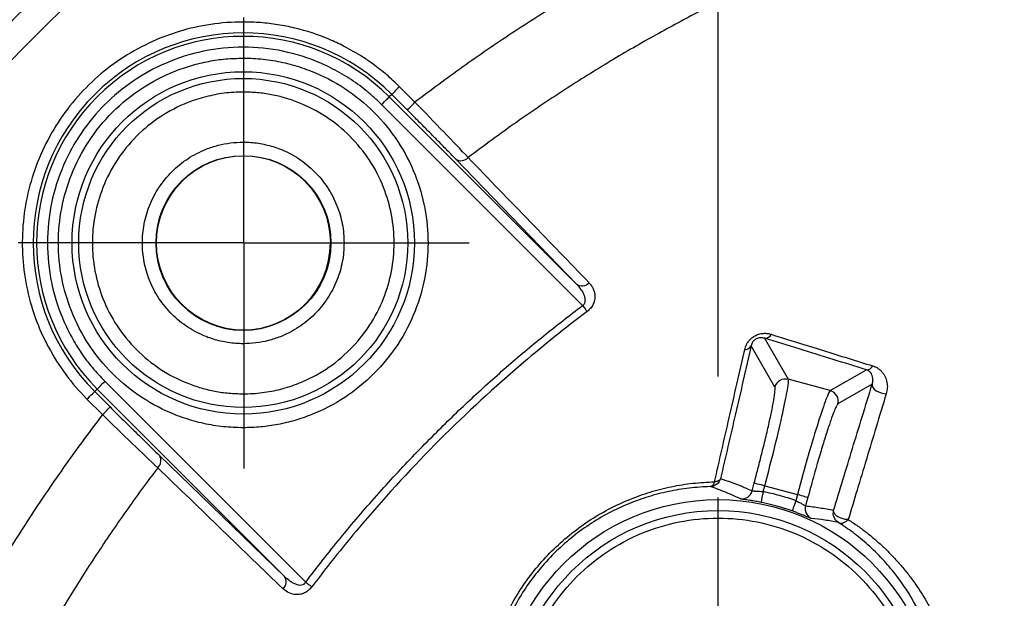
# Model space of a CAD drawing. Header units: millimetres. Extents: x 13 to 546, y 13 to 419.
# Tile 17 of 41: x 148 to 168, y 285 to 297. Entities that reach past the tile are written whole.
import ezdxf

# ---------------------------------------------------------------- set-up
doc = ezdxf.new("R2010")
doc.units = ezdxf.units.MM
doc.header["$LTSCALE"] = 2
doc.linetypes.add('CENTERX2', pattern=[20.32, 12.7, -2.54, 2.54, -2.54])
doc.layers.add('CENTER', color=40, linetype='CENTERX2')
doc.layers.add('DIMENSIONS', color=140, linetype='Continuous', lineweight=25)
doc.styles.add('SLDTEXTSTYLE0', font='TXT', dxfattribs={"width": 0.7})
doc.dimstyles.new('SLDDIMSTYLE2', dxfattribs={"dimtxt": 4.316016, "dimasz": 6.604, "dimexe": 0, "dimexo": 0.0625, "dimgap": 1.079004, "dimtad": 0, "dimtih": 1, "dimtoh": 1, "dimlfac": 0.875, "dimrnd": 1e-09, "dimzin": 4, "dimdsep": 46, "dimtxsty": 'SLDTEXTSTYLE0', "dimsah": 1, "dimcen": 0.09, "dimadec": 0, "dimazin": 1, "dimtfac": 1, "dimtofl": 0, "dimtmove": 0, "dimatfit": 3, "dimfxl": 0, "dimfrac": 2, "dimtolj": 1, "dimtzin": 12, "dimarcsym": 0})
doc.dimstyles.new('SLDDIMSTYLE3', dxfattribs={"dimtxt": 4.316016, "dimasz": 6.604, "dimexe": 0, "dimexo": 0.0625, "dimgap": 1.079004, "dimtad": 0, "dimtih": 1, "dimtoh": 1, "dimlfac": 0.875, "dimrnd": 1e-09, "dimzin": 12, "dimdsep": 46, "dimtxsty": 'SLDTEXTSTYLE0', "dimsah": 1, "dimcen": 0, "dimadec": 0, "dimazin": 3, "dimtfac": 1, "dimtofl": 0, "dimtmove": 0, "dimatfit": 3, "dimfxl": 0, "dimfrac": 2, "dimtolj": 1, "dimtzin": 12, "dimarcsym": 0})

# ---------------------------------------------------------------- blocks, each defined once
blk = doc.blocks.new('_D_4')
at = {"layer": 'DIMENSIONS'}
for p, q in [((133.84, 265.986), (133.84, 381.763)), ((286.953, 237.725), (286.953, 381.763)), ((133.84, 375.413), (195.584, 375.413)), ((201.433, 375.413), (199.983, 375.413)), ((199.983, 375.413), (199.983, 368.554)), ((214.258, 375.413), (215.707, 375.413)), ((215.707, 375.413), (215.707, 368.554)), ((286.953, 375.413), (220.106, 375.413)), ((199.983, 368.554), (201.433, 368.554)), ((215.707, 368.554), (214.258, 368.554))]:
    blk.add_line(p, q, dxfattribs=at)
for points in [[(133.84, 375.413), (140.444, 374.397), (140.444, 376.429)], [(286.953, 375.413), (280.349, 376.429), (280.349, 374.397)]]:
    blk.add_solid(points, dxfattribs=at)
at = {"layer": 'DIMENSIONS', "char_height": 4.2333, "attachment_point": 1, "style": 'SLDTEXTSTYLE0'}
for s, insert in [('134.0', (199.637, 381.837)), ('5.27', (201.433, 374.011))]:
    blk.add_mtext(s, dxfattribs=dict(at, insert=insert))
blk = doc.blocks.new('_D_5')
at = {"layer": 'DIMENSIONS'}
for p, q in [((90.605, 329.409), (89.156, 329.409)), ((89.156, 329.409), (89.156, 322.55)), ((103.431, 329.409), (104.88, 329.409)), ((104.88, 329.409), (104.88, 322.55)), ((120.617, 323.142), (109.505, 323.142)), ((147.372, 296.689), (120.617, 323.142)), ((89.156, 322.55), (90.605, 322.55)), ((104.88, 322.55), (103.431, 322.55))]:
    blk.add_line(p, q, dxfattribs=at)
blk.add_solid([(147.372, 296.689), (143.391, 302.054), (141.962, 300.609)], dxfattribs=at)
at = {"layer": 'DIMENSIONS', "char_height": 4.2333, "attachment_point": 1, "style": 'SLDTEXTSTYLE0'}
for s, insert in [('R37.1', (88.642, 335.833)), ('1.46', (90.605, 328.007)), ('TYP.', (90.813, 320.181))]:
    blk.add_mtext(s, dxfattribs=dict(at, insert=insert))
blk = doc.blocks.new('_D_6')
at = {"layer": 'DIMENSIONS'}
for p, q in [((304.282, 315.567), (302.832, 315.567)), ((302.832, 315.567), (302.832, 308.708)), ((317.107, 315.567), (318.556, 315.567)), ((318.556, 315.567), (318.556, 308.708)), ((273.412, 304.054), (286.235, 309.3)), ((286.235, 309.3), (297.347, 309.3)), ((302.832, 308.708), (304.282, 308.708)), ((318.556, 308.708), (317.107, 308.708))]:
    blk.add_line(p, q, dxfattribs=at)
blk.add_arc((105.051, 235.185), 181.902, 13.95625, 24.24678, dxfattribs=at)
blk.add_solid([(273.412, 304.054), (279.909, 305.614), (279.14, 307.495)], dxfattribs=at)
at = {"layer": 'DIMENSIONS', "char_height": 4.2333, "attachment_point": 1, "style": 'SLDTEXTSTYLE0'}
for s, insert in [('R159.2', (300.522, 321.991)), ('6.27', (304.282, 314.165)), ('TYP.', (304.489, 306.339))]:
    blk.add_mtext(s, dxfattribs=dict(at, insert=insert))
blk = doc.blocks.new('_D_11')
at = {"layer": 'DIMENSIONS'}
for p, q in [((162.355, 289.204), (162.355, 348.362)), ((256.069, 289.204), (256.069, 348.362)), ((162.355, 342.012), (195.584, 342.012)), ((201.433, 342.012), (199.983, 342.012)), ((199.983, 342.012), (199.983, 335.152)), ((214.258, 342.012), (215.707, 342.012)), ((215.707, 342.012), (215.707, 335.152)), ((256.069, 342.012), (220.106, 342.012)), ((199.983, 335.152), (201.433, 335.152)), ((215.707, 335.152), (214.258, 335.152))]:
    blk.add_line(p, q, dxfattribs=at)
for points in [[(162.355, 342.012), (168.959, 340.996), (168.959, 343.028)], [(256.069, 342.012), (249.465, 343.028), (249.465, 340.996)]]:
    blk.add_solid(points, dxfattribs=at)
at = {"layer": 'DIMENSIONS', "char_height": 4.2333, "attachment_point": 1, "style": 'SLDTEXTSTYLE0'}
for s, insert in [('82.0', (201.433, 348.435)), ('3.23', (201.433, 340.609))]:
    blk.add_mtext(s, dxfattribs=dict(at, insert=insert))
blk = doc.blocks.new('SW_CENTERMARKSYMBOL_0')
at = {"layer": 'CENTER', "color": 0}
for p, q in [((0, 2.903), (0, 4.731)), ((0, 0), (0, 2.903)), ((-2.903, 0), (-4.731, 0)), ((0, 0), (-2.903, 0)), ((0, 0), (0, -2.903)), ((0, 0), (2.903, 0)), ((2.903, 0), (4.731, 0)), ((0, -2.903), (0, -4.731))]:
    blk.add_line(p, q, dxfattribs=at)
blk = doc.blocks.new('SW_CENTERMARKSYMBOL_1')
at = {"layer": 'CENTER', "color": 0}
for p, q in [((0, 2.903), (0, 4.617)), ((0, 0), (0, 2.903)), ((-2.903, 0), (-4.617, 0)), ((0, 0), (-2.903, 0)), ((0, 0), (0, -2.903)), ((0, 0), (2.903, 0)), ((2.903, 0), (4.617, 0)), ((0, -2.903), (0, -4.617))]:
    blk.add_line(p, q, dxfattribs=at)

msp = doc.modelspace()

# ---------------------------------------------------------------- linework, layer by layer
for p, q in [((155.51, 295.122), (155.459, 295.071)), ((155.835, 294.796), (155.51, 295.122)), ((155.997, 294.958), (155.671, 295.283)), ((159.511, 290.695), (155.297, 294.909)), ((155.459, 295.071), (159.391, 291.138)), ((159.391, 291.138), (156.853, 293.764)), ((163.328, 290.006), (163.825, 289.146)), ((163.545, 288.984), (163.048, 289.846)), ((164.707, 288.909), (165.466, 289.347)), ((164.707, 288.909), (163.825, 289.146)), ((149.331, 288.943), (149.28, 288.892)), ((153.263, 285.01), (149.331, 288.943)), ((149.492, 289.104), (153.706, 284.89)), ((165.587, 289.045), (164.869, 288.63)), ((149.118, 288.73), (149.444, 288.405)), ((149.28, 288.892), (149.606, 288.566)), ((150.637, 287.549), (153.263, 285.01)), ((163.067, 286.806), (163.112, 286.974)), ((163.299, 286.79), (163.333, 286.915)), ((163.333, 286.915), (164.018, 286.731)), ((164.018, 286.731), (163.983, 286.601)), ((164.238, 286.672), (164.19, 286.492))]:
    msp.add_line(p, q)
at = {"flags": 128}
for points in [[(155.671, 295.283), (155.64, 295.252), (155.61, 295.222), (155.582, 295.194), (155.558, 295.17), (155.538, 295.15), (155.523, 295.135), (155.513, 295.125), (155.51, 295.122)], [(155.297, 294.909), (155.328, 294.94), (155.359, 294.97), (155.386, 294.998), (155.411, 295.022), (155.431, 295.043), (155.446, 295.058), (155.455, 295.067), (155.459, 295.071)], [(155.835, 294.796), (155.839, 294.8), (155.849, 294.809), (155.864, 294.824), (155.884, 294.844), (155.908, 294.869), (155.936, 294.896), (155.966, 294.927), (155.997, 294.958)], [(159.511, 290.695), (159.524, 290.678), (159.538, 290.66), (159.551, 290.643), (159.563, 290.627), (159.575, 290.611), (159.587, 290.595), (159.597, 290.581), (159.607, 290.568)], [(149.492, 289.104), (149.461, 289.073), (149.431, 289.043), (149.403, 289.015), (149.379, 288.991), (149.359, 288.971), (149.344, 288.956), (149.334, 288.946), (149.331, 288.943)], [(165.587, 289.045), (165.588, 289.011), (165.602, 288.975), (165.63, 288.94), (165.669, 288.908), (165.717, 288.881), (165.771, 288.86), (165.827, 288.848), (165.881, 288.844)], [(149.118, 288.73), (149.149, 288.761), (149.18, 288.791), (149.207, 288.819), (149.232, 288.843), (149.252, 288.864), (149.267, 288.879), (149.276, 288.888), (149.28, 288.892)], [(149.444, 288.405), (149.475, 288.436), (149.505, 288.466), (149.533, 288.494), (149.557, 288.518), (149.577, 288.538), (149.592, 288.553), (149.602, 288.563), (149.606, 288.566)], [(163.112, 286.974), (163.118, 286.972), (163.132, 286.968), (163.153, 286.963), (163.181, 286.955), (163.214, 286.946), (163.251, 286.937), (163.291, 286.926), (163.333, 286.915)], [(163.299, 286.79), (163.291, 286.746), (163.282, 286.705), (163.275, 286.666), (163.268, 286.633), (163.262, 286.605), (163.258, 286.584), (163.256, 286.57), (163.255, 286.566)], [(164.018, 286.731), (164.059, 286.72), (164.1, 286.709), (164.137, 286.699), (164.17, 286.69), (164.197, 286.683), (164.218, 286.677), (164.232, 286.674), (164.238, 286.672)], [(163.983, 286.601), (163.968, 286.559), (163.954, 286.519), (163.94, 286.482), (163.929, 286.45), (163.919, 286.423), (163.912, 286.403), (163.907, 286.39), (163.906, 286.385)], [(153.706, 284.89), (153.724, 284.877), (153.741, 284.864), (153.758, 284.851), (153.775, 284.839), (153.791, 284.826), (153.806, 284.815), (153.82, 284.804), (153.834, 284.794)]]:
    msp.add_lwpolyline(points, dxfattribs=at)
for centre, radius in [((152.395, 292.007), 3.59), ((152.395, 292.007), 3.45), ((152.395, 292.007), 1.829), ((162.355, 282.047), 4.576), ((162.355, 282.047), 4.347)]:
    msp.add_circle(centre, radius)
for centre, radius, start, end in [((177.447, 266.955), 42.153, 103.158, 166.842), ((152.395, 292.007), 4.405, 45, 225), ((152.395, 292.007), 4.333, 45, 225), ((156.962, 293.931), 0.199, 236.7378, 318.4167), ((152.395, 292.007), 1.829, 180, 0), ((159.5, 291.304), 0.198, 236.6521, 317.9847), ((163.333, 290.16), 0.154, 268.4173, 332.8272), ((162.919, 289.918), 0.147, 267.6245, 330.9724), ((165.468, 289.495), 0.148, 269.0037, 332.401), ((163.766, 288.924), 0.229, 75.1836, 164.8164), ((164.647, 288.688), 0.229, 345.1836, 74.8164), ((150.471, 287.44), 0.199, 311.5831, 33.2628), ((162.847, 286.865), 0.229, 264.2495, 344.997), ((162.355, 282.047), 4.607, 70.3251, 78.7336), ((164.411, 286.432), 0.229, 165.0007, 244.8007), ((153.098, 284.901), 0.198, 312.0153, 33.3485)]:
    msp.add_arc(centre, radius, start, end)
for points, knots in [([(167.815, 308.157), (167.589, 308.103), (167.078, 307.981), (166.226, 307.757), (165.2, 307.463), (164.006, 307.084), (162.65, 306.606), (161.139, 306.012), (159.484, 305.281), (157.696, 304.395), (155.793, 303.331), (153.792, 302.067), (151.717, 300.581), (149.595, 298.851), (147.201, 296.617), (144.768, 293.931), (142.504, 290.907), (140.71, 288.031), (139.317, 285.372), (138.261, 282.981), (137.479, 280.896), (136.917, 279.145), (136.525, 277.747), (136.328, 276.932), (136.245, 276.587)], [0, 0, 0, 0, 0.0147958, 0.0335368, 0.0562228, 0.0828539, 0.1134297, 0.1479503, 0.1864154, 0.2288249, 0.2751785, 0.3254761, 0.3797173, 0.4379019, 0.5000297, 0.5884872, 0.6687216, 0.7407314, 0.8045151, 0.8600712, 0.9073987, 0.9464965, 0.9773638, 1, 1, 1, 1]), ([(136.956, 276.421), (137.833, 280.171), (139.234, 283.798), (142.978, 290.53), (145.32, 293.634), (150.767, 299.081), (153.871, 301.424), (160.603, 305.167), (164.231, 306.568), (167.981, 307.445)], [0, 0, 0, 0, 0.25, 0.25, 0.5, 0.5, 0.75, 0.75, 1, 1, 1, 1]), ([(169.416, 301.302), (169.214, 301.254), (168.809, 301.157), (168.206, 300.998), (167.606, 300.83), (167.01, 300.651), (166.417, 300.462), (165.828, 300.262), (165.243, 300.052), (164.662, 299.832), (164.084, 299.601), (163.509, 299.36), (162.939, 299.108), (162.183, 298.759), (161.25, 298.298), (160.152, 297.707), (159.077, 297.077), (158.026, 296.41), (156.996, 295.707), (156.33, 295.208), (155.997, 294.958)], [0, 0, 0, 0, 0.041775, 0.083483, 0.125138, 0.166753, 0.208339, 0.249912, 0.291482, 0.333064, 0.37467, 0.416314, 0.458008, 0.499765, 0.583333, 0.666683, 0.74992, 0.833149, 0.916474, 1, 1, 1, 1]), ([(169.781, 299.748), (169.707, 299.73), (169.552, 299.694), (169.305, 299.633), (169.03, 299.564), (168.725, 299.483), (168.389, 299.392), (168.02, 299.286), (167.616, 299.166), (167.173, 299.028), (166.69, 298.869), (166.163, 298.687), (165.59, 298.478), (164.967, 298.236), (164.291, 297.959), (163.56, 297.639), (162.772, 297.271), (161.927, 296.848), (161.029, 296.365), (160.085, 295.819), (159.108, 295.208), (158.106, 294.536), (157.446, 294.047), (157.111, 293.799)], [0, 0, 0, 0, 0.016019, 0.03401, 0.054089, 0.076381, 0.101028, 0.128191, 0.158058, 0.190847, 0.22681, 0.266232, 0.309416, 0.356677, 0.408367, 0.46484, 0.526416, 0.593424, 0.665875, 0.743365, 0.825342, 0.911141, 1, 1, 1, 1]), ([(152.395, 296.64), (151.94, 296.64), (151.485, 296.573), (150.614, 296.309), (150.199, 296.112), (149.442, 295.607), (149.102, 295.298), (148.524, 294.595), (148.288, 294.2), (147.94, 293.36), (147.828, 292.914), (147.739, 292.008), (147.761, 291.549), (147.939, 290.657), (148.094, 290.224), (148.523, 289.421), (148.797, 289.052), (149.118, 288.73)], [0, 0, 0, 0, 0.125, 0.125, 0.25, 0.25, 0.375, 0.375, 0.5, 0.5, 0.625, 0.625, 0.75, 0.75, 0.875, 0.875, 1, 1, 1, 1]), ([(155.671, 295.283), (155.628, 295.326), (155.541, 295.411), (155.405, 295.532), (155.264, 295.647), (155.098, 295.774), (154.848, 295.945), (154.54, 296.121), (154.069, 296.34), (153.605, 296.493), (153.12, 296.589), (152.758, 296.633), (152.516, 296.638), (152.395, 296.64)], [0, 0, 0, 0, 0.050098, 0.100185, 0.150262, 0.200331, 0.272448, 0.399422, 0.492507, 0.700223, 0.800185, 0.900113, 1, 1, 1, 1]), ([(155.297, 294.909), (155.244, 294.961), (155.138, 295.064), (154.969, 295.207), (154.794, 295.341), (154.612, 295.464), (154.423, 295.578), (154.228, 295.682), (153.84, 295.862), (153.233, 296.056), (152.395, 296.139), (151.556, 296.056), (150.774, 295.806), (150.073, 295.423), (149.476, 294.926), (148.979, 294.329), (148.596, 293.628), (148.346, 292.846), (148.262, 292.007), (148.346, 291.168), (148.557, 290.509), (148.792, 290.026), (148.994, 289.696), (149.226, 289.386), (149.403, 289.198), (149.492, 289.104)], [0, 0, 0, 0, 0.017277, 0.034432, 0.051515, 0.068575, 0.085665, 0.102834, 0.120131, 0.185066, 0.250088, 0.315019, 0.380046, 0.439982, 0.500014, 0.559954, 0.619982, 0.684917, 0.749939, 0.81487, 0.879897, 0.91004, 0.939924, 0.969821, 1, 1, 1, 1]), ([(152.395, 288.131), (152.325, 288.132), (152.185, 288.134), (151.977, 288.151), (151.771, 288.179), (151.567, 288.218), (151.365, 288.268), (151.165, 288.329), (150.786, 288.467), (150.251, 288.743), (149.636, 289.247), (149.131, 289.863), (148.776, 290.552), (148.564, 291.276), (148.497, 292.006), (148.564, 292.737), (148.776, 293.461), (149.131, 294.15), (149.635, 294.766), (150.251, 295.27), (150.832, 295.57), (151.312, 295.735), (151.667, 295.82), (152.029, 295.873), (152.272, 295.879), (152.395, 295.883)], [0, 0, 0, 0, 0.017276, 0.034431, 0.051513, 0.068574, 0.085664, 0.102833, 0.120131, 0.185063, 0.250088, 0.315016, 0.380046, 0.439979, 0.500014, 0.559951, 0.619982, 0.684914, 0.749939, 0.814868, 0.879897, 0.910038, 0.939922, 0.96982, 1, 1, 1, 1]), ([(152.395, 295.883), (152.465, 295.882), (152.604, 295.879), (152.813, 295.862), (153.019, 295.835), (153.223, 295.796), (153.425, 295.746), (153.625, 295.684), (154.004, 295.546), (154.539, 295.27), (155.154, 294.766), (155.658, 294.151), (156.014, 293.462), (156.226, 292.738), (156.293, 292.007), (156.226, 291.276), (156.014, 290.553), (155.658, 289.863), (155.154, 289.248), (154.539, 288.743), (153.957, 288.444), (153.478, 288.279), (153.123, 288.194), (152.761, 288.14), (152.517, 288.134), (152.395, 288.131)], [0, 0, 0, 0, 0.017276, 0.034431, 0.051513, 0.068574, 0.085664, 0.102833, 0.120131, 0.185063, 0.250088, 0.315016, 0.380046, 0.439979, 0.500014, 0.559951, 0.619982, 0.684914, 0.749939, 0.814868, 0.879897, 0.910038, 0.939922, 0.96982, 1, 1, 1, 1]), ([(152.395, 295.171), (152.328, 295.17), (152.195, 295.168), (151.998, 295.148), (151.802, 295.118), (151.609, 295.074), (151.417, 295.019), (151.09, 294.901), (150.645, 294.671), (150.143, 294.26), (149.731, 293.757), (149.441, 293.195), (149.267, 292.604), (149.212, 292.008), (149.267, 291.41), (149.44, 290.82), (149.73, 290.257), (150.142, 289.755), (150.644, 289.342), (151.119, 289.098), (151.511, 288.963), (151.8, 288.893), (152.096, 288.85), (152.295, 288.845), (152.395, 288.842)], [0, 0, 0, 0, 0.020125, 0.040102, 0.060011, 0.079931, 0.099943, 0.120125, 0.184994, 0.250083, 0.314938, 0.380041, 0.439901, 0.50001, 0.559884, 0.619979, 0.684848, 0.749937, 0.814791, 0.879894, 0.910008, 0.939882, 0.969789, 1, 1, 1, 1]), ([(152.395, 288.842), (152.461, 288.843), (152.594, 288.846), (152.792, 288.865), (152.988, 288.896), (153.181, 288.939), (153.372, 288.995), (153.7, 289.113), (154.145, 289.342), (154.647, 289.753), (155.059, 290.256), (155.349, 290.819), (155.523, 291.41), (155.578, 292.006), (155.523, 292.603), (155.35, 293.194), (155.06, 293.757), (154.648, 294.259), (154.145, 294.671), (153.671, 294.915), (153.279, 295.051), (152.989, 295.12), (152.694, 295.163), (152.495, 295.169), (152.395, 295.171)], [0, 0, 0, 0, 0.020125, 0.040102, 0.060011, 0.079931, 0.099943, 0.120125, 0.184994, 0.250083, 0.314938, 0.380041, 0.439901, 0.50001, 0.559884, 0.619979, 0.684848, 0.749937, 0.814791, 0.879894, 0.910008, 0.939882, 0.969789, 1, 1, 1, 1]), ([(157.111, 293.799), (156.963, 293.955), (156.793, 294.134), (156.409, 294.534), (156.207, 294.742), (155.997, 294.958)], [0, 0, 0, 0, 0.5, 0.5, 1, 1, 1, 1]), ([(156.853, 293.764), (156.825, 293.793), (156.771, 293.849), (156.683, 293.94), (156.589, 294.035), (156.491, 294.135), (156.365, 294.263), (156.21, 294.42), (156.025, 294.606), (155.899, 294.733), (155.835, 294.796)], [0, 0, 0, 0, 0.100034, 0.199361, 0.29858, 0.398291, 0.499087, 0.666089, 0.832128, 1, 1, 1, 1]), ([(152.395, 289.892), (152.342, 289.894), (152.235, 289.896), (152.077, 289.914), (151.921, 289.944), (151.767, 289.986), (151.531, 290.069), (151.226, 290.226), (150.89, 290.501), (150.615, 290.837), (150.421, 291.213), (150.305, 291.608), (150.268, 292.006), (150.305, 292.405), (150.421, 292.799), (150.614, 293.176), (150.889, 293.511), (151.225, 293.787), (151.562, 293.96), (151.867, 294.06), (152.129, 294.112), (152.306, 294.118), (152.395, 294.121)], [0, 0, 0, 0, 0.0241124, 0.0480432, 0.0719296, 0.0959099, 0.1201205, 0.1849374, 0.2500837, 0.31488, 0.380047, 0.4398491, 0.5000214, 0.5598442, 0.6199959, 0.6848129, 0.7499592, 0.8147556, 0.8799225, 0.9199697, 0.9597805, 1, 1, 1, 1]), ([(152.395, 294.121), (152.448, 294.12), (152.554, 294.118), (152.713, 294.099), (152.869, 294.07), (153.023, 294.028), (153.259, 293.945), (153.564, 293.787), (153.899, 293.512), (154.175, 293.176), (154.369, 292.801), (154.485, 292.406), (154.521, 292.008), (154.485, 291.608), (154.369, 291.214), (154.175, 290.838), (153.901, 290.502), (153.565, 290.227), (153.228, 290.053), (152.923, 289.953), (152.661, 289.902), (152.484, 289.896), (152.395, 289.892)], [0, 0, 0, 0, 0.024112, 0.048043, 0.07193, 0.09591, 0.12012, 0.184937, 0.250084, 0.31488, 0.380047, 0.439849, 0.500021, 0.559844, 0.619996, 0.684813, 0.749959, 0.814756, 0.879922, 0.91997, 0.95978, 1, 1, 1, 1]), ([(157.111, 293.799), (157.546, 293.348), (158.391, 292.472), (159.237, 291.596), (159.647, 291.171)], [0, 0, 0, 0, 0.5151659, 1, 1, 1, 1]), ([(159.647, 291.171), (159.665, 291.151), (159.7, 291.112), (159.738, 291.044), (159.762, 290.973), (159.773, 290.895), (159.767, 290.811), (159.739, 290.724), (159.687, 290.638), (159.634, 290.591), (159.607, 290.568)], [0, 0, 0, 0, 0.1347204, 0.2613961, 0.3822579, 0.499833, 0.6297833, 0.7502977, 0.8736251, 1, 1, 1, 1]), ([(159.511, 290.695), (159.52, 290.701), (159.537, 290.712), (159.555, 290.738), (159.567, 290.769), (159.571, 290.804), (159.568, 290.844), (159.557, 290.888), (159.533, 290.951), (159.481, 291.039), (159.424, 291.102), (159.391, 291.138)], [0, 0, 0, 0, 0.053434, 0.107811, 0.167022, 0.234123, 0.311237, 0.399771, 0.500653, 0.711947, 1, 1, 1, 1]), ([(153.706, 284.89), (153.825, 285.046), (154.063, 285.358), (154.432, 285.817), (154.809, 286.268), (155.195, 286.711), (155.59, 287.147), (155.993, 287.576), (156.508, 288.101), (157.143, 288.714), (157.908, 289.403), (158.695, 290.066), (159.239, 290.486), (159.511, 290.695)], [0, 0, 0, 0, 0.071485, 0.142904, 0.214286, 0.28566, 0.357053, 0.428493, 0.500008, 0.624991, 0.749883, 0.874836, 1, 1, 1, 1]), ([(159.607, 290.568), (159.152, 290.224), (158.088, 289.371), (156.497, 287.905), (155.031, 286.314), (154.177, 285.249), (153.834, 284.794)], [0.86992659, 0.86992659, 0.86992659, 0.86992659, 0.87204501, 0.875, 0.87795499, 0.88007341, 0.88007341, 0.88007341, 0.88007341]), ([(162.913, 289.77), (162.918, 289.789), (162.927, 289.825), (162.951, 289.878), (162.986, 289.938), (163.041, 290.002), (163.12, 290.06), (163.211, 290.098), (163.302, 290.113), (163.391, 290.111), (163.443, 290.097), (163.47, 290.09)], [0, 0, 0, 0, 0.0879714, 0.1708979, 0.2502976, 0.3772318, 0.4995456, 0.6207132, 0.7499269, 0.8701707, 1, 1, 1, 1]), ([(163.328, 290.006), (163.301, 290.014), (163.255, 290.027), (163.163, 290.007), (163.099, 289.957), (163.063, 289.903), (163.053, 289.867), (163.048, 289.846)], [0, 0, 0, 0, 0.301453, 0.49948, 0.625319, 0.785186, 1, 1, 1, 1]), ([(165.466, 289.347), (165.232, 289.419), (164.759, 289.565), (164.046, 289.784), (163.569, 289.932), (163.328, 290.006)], [0, 0, 0, 0, 0.325458, 0.658782, 1, 1, 1, 1]), ([(163.47, 290.09), (163.835, 289.976), (164.539, 289.756), (165.254, 289.534), (165.599, 289.427)], [0, 0, 0, 0, 0.517826, 1, 1, 1, 1]), ([(162.28, 286.996), (162.331, 287.217), (162.434, 287.668), (162.59, 288.352), (162.751, 289.056), (162.858, 289.53), (162.913, 289.77)], [0, 0, 0, 0, 0.236566, 0.482127, 0.736645, 1, 1, 1, 1]), ([(163.048, 289.846), (162.993, 289.607), (162.884, 289.135), (162.722, 288.432), (162.563, 287.744), (162.457, 287.289), (162.404, 287.064)], [0, 0, 0, 0, 0.260735, 0.514295, 0.760707, 1, 1, 1, 1]), ([(165.587, 289.045), (165.591, 289.06), (165.601, 289.093), (165.603, 289.133), (165.6, 289.178), (165.588, 289.229), (165.558, 289.284), (165.516, 289.325), (165.481, 289.341), (165.466, 289.347)], [0, 0, 0, 0, 0.114367, 0.25011, 0.324325, 0.500478, 0.711327, 0.877625, 1, 1, 1, 1]), ([(165.599, 289.427), (165.618, 289.42), (165.657, 289.406), (165.709, 289.377), (165.755, 289.342), (165.795, 289.299), (165.83, 289.251), (165.869, 289.18), (165.9, 289.086), (165.91, 288.966), (165.891, 288.885), (165.881, 288.844)], [0, 0, 0, 0, 0.079015, 0.158274, 0.238946, 0.322119, 0.408769, 0.499743, 0.67406, 0.838638, 1, 1, 1, 1]), ([(163.333, 286.915), (163.408, 287.194), (163.48, 287.474), (163.609, 287.995), (163.666, 288.237), (163.757, 288.647), (163.79, 288.816), (163.829, 289.056), (163.834, 289.128), (163.825, 289.146)], [0, 0, 0, 0, 0.25, 0.25, 0.5, 0.5, 0.75, 0.75, 1, 1, 1, 1]), ([(163.112, 286.974), (163.125, 287.022), (163.151, 287.119), (163.189, 287.263), (163.226, 287.406), (163.261, 287.547), (163.315, 287.763), (163.383, 288.044), (163.453, 288.357), (163.507, 288.62), (163.536, 288.793), (163.549, 288.899), (163.552, 288.96), (163.548, 288.976), (163.545, 288.984)], [0, 0, 0, 0, 0.048292, 0.096248, 0.144129, 0.192195, 0.240703, 0.369899, 0.499826, 0.629046, 0.759082, 0.839402, 0.919304, 1, 1, 1, 1]), ([(164.707, 288.909), (164.69, 288.898), (164.659, 288.834), (164.572, 288.606), (164.517, 288.443), (164.39, 288.043), (164.319, 287.805), (164.17, 287.289), (164.093, 287.01), (164.018, 286.731)], [0, 0, 0, 0, 0.25, 0.25, 0.5, 0.5, 0.75, 0.75, 1, 1, 1, 1]), ([(164.778, 286.398), (164.843, 286.611), (164.975, 287.045), (165.174, 287.699), (165.379, 288.368), (165.517, 288.817), (165.587, 289.045)], [0, 0, 0, 0, 0.239173, 0.485547, 0.739148, 1, 1, 1, 1]), ([(165.881, 288.844), (165.81, 288.611), (165.672, 288.154), (165.468, 287.479), (165.273, 286.834), (165.146, 286.41), (165.084, 286.204)], [0, 0, 0, 0, 0.268561, 0.524893, 0.768759, 1, 1, 1, 1]), ([(149.606, 288.566), (149.643, 288.528), (149.719, 288.453), (149.831, 288.341), (149.942, 288.231), (150.052, 288.122), (150.183, 287.992), (150.333, 287.846), (150.494, 287.687), (150.589, 287.595), (150.637, 287.549)], [0, 0, 0, 0, 0.100252, 0.199708, 0.298956, 0.398587, 0.499185, 0.666457, 0.832448, 1, 1, 1, 1]), ([(164.869, 288.63), (164.865, 288.627), (164.858, 288.621), (164.844, 288.599), (164.828, 288.568), (164.809, 288.526), (164.775, 288.444), (164.72, 288.295), (164.635, 288.041), (164.54, 287.735), (164.449, 287.429), (164.37, 287.152), (164.304, 286.914), (164.26, 286.753), (164.238, 286.672)], [0, 0, 0, 0, 0.048357, 0.096377, 0.144318, 0.19244, 0.240998, 0.370293, 0.500254, 0.62944, 0.759378, 0.839611, 0.919412, 1, 1, 1, 1]), ([(149.444, 288.405), (149.318, 288.239), (149.066, 287.907), (148.7, 287.401), (148.343, 286.89), (147.996, 286.373), (147.657, 285.85), (147.329, 285.321), (147.009, 284.786), (146.699, 284.246), (146.399, 283.699), (146.107, 283.147), (145.825, 282.589), (145.463, 281.84), (145.036, 280.893), (144.564, 279.741), (144.134, 278.574), (143.746, 277.392), (143.396, 276.197), (143.198, 275.389), (143.099, 274.985)], [0, 0, 0, 0, 0.0417993, 0.0835387, 0.1252314, 0.1668903, 0.2085287, 0.2501595, 0.291796, 0.3334513, 0.3751385, 0.4168707, 0.4586609, 0.5005221, 0.58389, 0.6670711, 0.7501689, 0.8332872, 0.9165298, 1, 1, 1, 1]), ([(149.444, 288.405), (149.658, 288.196), (149.866, 287.995), (150.266, 287.611), (150.446, 287.439), (150.603, 287.291)], [0, 0, 0, 0, 0.5, 0.5, 1, 1, 1, 1]), ([(150.603, 287.291), (150.489, 287.139), (150.262, 286.836), (149.933, 286.378), (149.617, 285.922), (149.314, 285.469), (149.024, 285.02), (148.746, 284.576), (148.482, 284.139), (148.232, 283.709), (147.994, 283.287), (147.77, 282.875), (147.558, 282.474), (147.358, 282.083), (147.171, 281.705), (146.995, 281.338), (146.83, 280.983), (146.675, 280.639), (146.53, 280.308), (146.393, 279.987), (146.265, 279.678), (146.145, 279.38), (146.033, 279.093), (145.927, 278.816), (145.828, 278.549), (145.735, 278.292), (145.648, 278.045), (145.566, 277.807), (145.489, 277.578), (145.416, 277.357), (145.348, 277.146), (145.285, 276.942), (145.224, 276.747), (145.168, 276.559), (145.115, 276.378), (145.065, 276.205), (145.018, 276.038), (144.974, 275.879), (144.932, 275.726), (144.893, 275.58), (144.856, 275.44), (144.821, 275.306), (144.789, 275.178), (144.758, 275.056), (144.73, 274.939), (144.703, 274.828), (144.678, 274.723), (144.662, 274.654), (144.654, 274.621)], [0, 0, 0, 0, 0.040525, 0.08049, 0.11986, 0.158555, 0.196502, 0.233631, 0.269882, 0.305199, 0.339527, 0.372821, 0.405036, 0.436139, 0.466105, 0.494951, 0.52271, 0.549414, 0.575091, 0.599772, 0.623485, 0.646263, 0.668141, 0.689151, 0.709327, 0.728697, 0.74729, 0.765135, 0.782258, 0.798689, 0.814455, 0.82958, 0.844088, 0.858001, 0.871341, 0.884127, 0.896377, 0.908109, 0.919338, 0.930079, 0.940347, 0.950155, 0.959515, 0.968439, 0.976938, 0.985024, 0.992708, 1, 1, 1, 1]), ([(153.23, 284.754), (152.805, 285.164), (151.929, 286.01), (151.054, 286.855), (150.603, 287.291)], [0, 0, 0, 0, 0.484834, 1, 1, 1, 1]), ([(162.404, 287.064), (162.393, 287.02), (162.365, 286.976), (162.286, 286.913), (162.237, 286.896), (162.191, 286.895)], [0, 0, 0, 0, 0.5, 0.5, 1, 1, 1, 1]), ([(162.404, 287.064), (162.4, 287.056), (162.393, 287.041), (162.371, 287.023), (162.344, 287.01), (162.314, 287), (162.291, 286.997), (162.28, 286.996)], [0, 0, 0, 0, 0.227711, 0.439657, 0.637163, 0.822749, 1, 1, 1, 1]), ([(162.404, 287.064), (162.479, 287.039), (162.629, 286.99), (162.85, 286.904), (162.995, 286.839), (163.067, 286.806)], [0, 0, 0, 0, 0.335113, 0.668446, 1, 1, 1, 1]), ([(157.406, 282.139), (157.409, 282.215), (157.415, 282.367), (157.436, 282.595), (157.468, 282.821), (157.509, 283.046), (157.562, 283.268), (157.624, 283.488), (157.697, 283.706), (157.868, 284.148), (158.211, 284.798), (158.847, 285.571), (159.623, 286.203), (160.343, 286.579), (160.934, 286.789), (161.377, 286.902), (161.829, 286.975), (162.128, 286.989), (162.28, 286.996)], [0, 0, 0, 0, 0.03285, 0.065157, 0.096975, 0.128359, 0.159367, 0.19006, 0.220497, 0.250743, 0.376927, 0.50026, 0.623336, 0.749537, 0.810138, 0.871766, 0.934903, 1, 1, 1, 1]), ([(162.191, 286.895), (162.117, 286.892), (161.97, 286.887), (161.748, 286.866), (161.529, 286.835), (161.313, 286.794), (161.099, 286.744), (160.89, 286.685), (160.685, 286.616), (160.263, 286.455), (159.642, 286.128), (158.897, 285.521), (158.286, 284.779), (157.921, 284.091), (157.716, 283.527), (157.605, 283.103), (157.53, 282.665), (157.515, 282.375), (157.507, 282.227)], [0, 0, 0, 0, 0.033528, 0.066405, 0.098651, 0.130289, 0.161342, 0.191835, 0.221793, 0.251245, 0.377481, 0.499767, 0.622201, 0.748519, 0.807988, 0.869591, 0.933533, 1, 1, 1, 1]), ([(162.28, 286.996), (162.276, 286.984), (162.268, 286.963), (162.255, 286.939), (162.239, 286.918), (162.222, 286.904), (162.205, 286.897), (162.196, 286.895), (162.191, 286.895)], [0, 0, 0, 0, 0.203486, 0.370199, 0.50009, 0.753371, 0.877986, 1, 1, 1, 1]), ([(162.824, 286.638), (162.748, 286.673), (162.594, 286.746), (162.436, 286.807), (162.355, 286.838)], [0, 0, 0, 0, 0.487556, 1, 1, 1, 1]), ([(163.255, 286.566), (163.237, 286.569), (163.2, 286.576), (163.146, 286.586), (163.084, 286.597), (163.018, 286.608), (162.953, 286.618), (162.9, 286.625), (162.86, 286.631), (162.832, 286.636), (162.827, 286.637), (162.824, 286.638)], [0, 0, 0, 0, 0.0817719, 0.1643975, 0.2493961, 0.3754985, 0.4996402, 0.6231249, 0.7485179, 0.8745119, 1, 1, 1, 1]), ([(163.067, 286.806), (163.069, 286.806), (163.071, 286.805), (163.085, 286.805), (163.107, 286.804), (163.156, 286.802), (163.226, 286.797), (163.284, 286.791), (163.299, 286.79)], [0, 0, 0, 0, 0.110159, 0.230392, 0.36098, 0.50214, 0.866228, 1, 1, 1, 1]), ([(163.983, 286.601), (163.927, 286.62), (163.815, 286.659), (163.645, 286.709), (163.473, 286.753), (163.357, 286.777), (163.299, 286.79)], [0, 0, 0, 0, 0.250169, 0.5, 0.749831, 1, 1, 1, 1]), ([(163.983, 286.601), (163.996, 286.594), (164.023, 286.582), (164.061, 286.564), (164.096, 286.545), (164.136, 286.521), (164.176, 286.497), (164.185, 286.493), (164.19, 286.492)], [0, 0, 0, 0, 0.124777, 0.24992, 0.37546, 0.501426, 0.749416, 1, 1, 1, 1]), ([(164.19, 286.492), (164.289, 286.48), (164.487, 286.457), (164.68, 286.418), (164.778, 286.398)], [0, 0, 0, 0, 0.498399, 1, 1, 1, 1]), ([(162.355, 277.859), (161.806, 277.859), (161.258, 277.968), (160.245, 278.387), (159.781, 278.698), (159.005, 279.473), (158.695, 279.938), (158.275, 280.951), (158.166, 281.499), (158.166, 282.595), (158.275, 283.143), (158.695, 284.156), (159.005, 284.621), (159.781, 285.396), (160.245, 285.707), (161.258, 286.126), (161.806, 286.235), (162.355, 286.235)], [0, 0, 0, 0, 0.125, 0.125, 0.25, 0.25, 0.375, 0.375, 0.5, 0.5, 0.625, 0.625, 0.75, 0.75, 0.875, 0.875, 1, 1, 1, 1]), ([(162.355, 286.235), (162.903, 286.235), (163.451, 286.126), (164.464, 285.707), (164.928, 285.396), (165.704, 284.621), (166.014, 284.156), (166.434, 283.143), (166.543, 282.595), (166.543, 281.499), (166.434, 280.951), (166.014, 279.938), (165.704, 279.473), (164.928, 278.698), (164.464, 278.387), (163.451, 277.968), (162.903, 277.859), (162.355, 277.859)], [0, 0, 0, 0, 0.125, 0.125, 0.25, 0.25, 0.375, 0.375, 0.5, 0.5, 0.625, 0.625, 0.75, 0.75, 0.875, 0.875, 1, 1, 1, 1]), ([(164.313, 286.226), (164.312, 286.226), (164.309, 286.227), (164.296, 286.231), (164.275, 286.24), (164.242, 286.254), (164.192, 286.275), (164.131, 286.3), (164.061, 286.327), (163.985, 286.357), (163.932, 286.376), (163.906, 286.385)], [0, 0, 0, 0, 0.084031, 0.16711, 0.250471, 0.375342, 0.500142, 0.625397, 0.751244, 0.876569, 1, 1, 1, 1]), ([(164.878, 286.144), (164.782, 286.162), (164.596, 286.197), (164.406, 286.216), (164.313, 286.226)], [0, 0, 0, 0, 0.51438, 1, 1, 1, 1]), ([(164.878, 286.144), (164.84, 286.168), (164.805, 286.207), (164.767, 286.301), (164.766, 286.354), (164.778, 286.398)], [0, 0, 0, 0, 0.5, 0.5, 1, 1, 1, 1]), ([(165.084, 286.204), (165.071, 286.204), (165.044, 286.205), (165.001, 286.211), (164.956, 286.223), (164.91, 286.241), (164.865, 286.264), (164.823, 286.296), (164.79, 286.334), (164.776, 286.37), (164.777, 286.39), (164.778, 286.398)], [0, 0, 0, 0, 0.092027, 0.185299, 0.282967, 0.387466, 0.500315, 0.613345, 0.767942, 0.906131, 1, 1, 1, 1]), ([(164.878, 286.144), (164.886, 286.141), (164.899, 286.134), (164.923, 286.129), (164.949, 286.129), (164.986, 286.137), (165.024, 286.155), (165.059, 286.18), (165.075, 286.196), (165.084, 286.204)], [0, 0, 0, 0, 0.127319, 0.243966, 0.371364, 0.500412, 0.756036, 0.868919, 1, 1, 1, 1]), ([(167.084, 282.047), (167.084, 282.111), (167.085, 282.242), (167.075, 282.439), (167.057, 282.644), (167.029, 282.856), (166.99, 283.073), (166.916, 283.394), (166.773, 283.848), (166.498, 284.45), (166.157, 284.967), (165.806, 285.38), (165.51, 285.67), (165.199, 285.929), (164.982, 286.075), (164.878, 286.144)], [0, 0, 0, 0, 0.03698, 0.075904, 0.11678, 0.159617, 0.204422, 0.251201, 0.36165, 0.500667, 0.667101, 0.751167, 0.841689, 0.924635, 1, 1, 1, 1]), ([(165.084, 286.204), (165.152, 286.159), (165.288, 286.07), (165.481, 285.925), (165.663, 285.774), (165.837, 285.617), (166, 285.454), (166.155, 285.285), (166.301, 285.11), (166.582, 284.741), (166.933, 284.152), (167.253, 283.285), (167.39, 282.509), (167.408, 281.851), (167.371, 281.339), (167.28, 280.822), (167.149, 280.374), (167.011, 280.018), (166.886, 279.746), (166.747, 279.483), (166.639, 279.312), (166.585, 279.228)], [0, 0, 0, 0, 0.032076, 0.063848, 0.095357, 0.126645, 0.157751, 0.188712, 0.219563, 0.250336, 0.378201, 0.498906, 0.624424, 0.688332, 0.749088, 0.813572, 0.874355, 0.907073, 0.938724, 0.969593, 1, 1, 1, 1]), ([(153.263, 285.01), (153.288, 284.987), (153.334, 284.945), (153.403, 284.897), (153.473, 284.859), (153.542, 284.834), (153.612, 284.829), (153.672, 284.846), (153.695, 284.876), (153.706, 284.89)], [0, 0, 0, 0, 0.2009, 0.367668, 0.500563, 0.668938, 0.801582, 0.906686, 1, 1, 1, 1]), ([(153.834, 284.794), (153.822, 284.78), (153.799, 284.753), (153.761, 284.718), (153.72, 284.688), (153.664, 284.658), (153.59, 284.634), (153.48, 284.627), (153.349, 284.657), (153.271, 284.721), (153.23, 284.754)], [0, 0, 0, 0, 0.064553, 0.12684, 0.188407, 0.25085, 0.371288, 0.501579, 0.739137, 1, 1, 1, 1])]:
    msp.add_open_spline(points, degree=3, knots=knots)
msp.add_open_spline([(162.355, 286.838), (162.301, 286.858), (162.246, 286.877), (162.191, 286.895)], degree=3)
at = {"layer": 'CENTER'}
msp.add_circle((152.406, 292.007), 1.829, dxfattribs=at)
at = {"layer": 'DIMENSIONS'}
msp.add_arc((177.549, 266.853), 42.436, 103.2613, 166.7387, dxfattribs=at)

# ---------------------------------------------------------------- block references
at = {"layer": 'CENTER'}
for name, p in [('SW_CENTERMARKSYMBOL_0', (152.406, 292.007)), ('SW_CENTERMARKSYMBOL_1', (162.355, 282.047))]:
    msp.add_blockref(name, p, dxfattribs=at)

# ---------------------------------------------------------------- dimensions: what is measured, and where the dimension line sits
at = {"layer": 'DIMENSIONS'}
for base, p1, p2, picture, middle in [((133.84, 375.413), (286.953, 235.185), (133.84, 263.446), '_D_4', (207.845, 375.413)), ((256.069, 342.012), (162.355, 286.664), (256.069, 286.664), '_D_11', (207.845, 342.012))]:
    dim = msp.add_linear_dim(base=base, p1=p1, p2=p2, dimstyle='SLDDIMSTYLE2', dxfattribs=at)
    dim.commit()
    dim.dimension.update_dxf_attribs({"geometry": picture, "text_midpoint": middle, "dimtype": 160})
for center, mpoint, text, picture, middle in [((177.549, 266.853), (147.372, 296.689), '<>\\PTYP.\\P', '_D_5', (97.018, 325.372)), ((105.051, 235.185), (273.412, 304.054), '<>\\PTYP.', '_D_6', (310.694, 311.53))]:
    dim = msp.add_radius_dim(center=center, mpoint=mpoint, text=text, dimstyle='SLDDIMSTYLE3', dxfattribs=at)
    dim.commit()
    dim.dimension.update_dxf_attribs({"geometry": picture, "text_midpoint": middle, "dimtype": 164})

doc.saveas('drawing.dxf')
